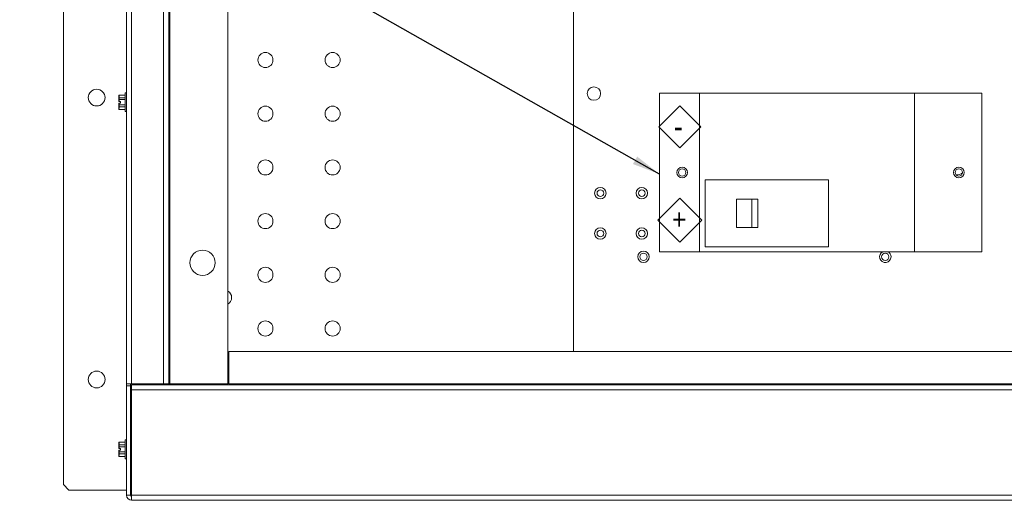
# Paper-space layout '6' of a CAD drawing. Header units: inches. Extents: x 2 to 174, y -5 to 135.
# Tile 10 of 26: x 80 to 117, y 54 to 72. Entities that reach past the tile are written whole.
import ezdxf

# ---------------------------------------------------------------- set-up
doc = ezdxf.new("R2010")
doc.units = ezdxf.units.IN
doc.header["$MEASUREMENT"] = 0
doc.layers.add('FORMAT', color=7, linetype='Continuous')
doc.styles.add('SLDTEXTSTYLE1', font='GOTHIC.TTF', dxfattribs={"width": 0.913})

# ---------------------------------------------------------------- blocks, each defined once
blk = doc.blocks.new('SW_NOTE_63')
at = {"layer": 'FORMAT', "color": 0, "ltscale": 8}
for p, q in [((-0.533, 0.548), (0.285, 1.366)), ((0.285, 1.366), (1.104, 0.548)), ((0.285, -0.27), (-0.533, 0.548)), ((1.104, 0.548), (0.285, -0.27))]:
    blk.add_line(p, q, dxfattribs=at)
at = {"layer": 'FORMAT', "color": 0, "ltscale": 8, "insert": (0, 0.958), "char_height": 0.75, "attachment_point": 1, "style": 'SLDTEXTSTYLE1'}
blk.add_mtext('+', dxfattribs=at)
blk = doc.blocks.new('SW_NOTE_64')
at = {"layer": 'FORMAT', "color": 0, "ltscale": 8}
for p, q in [((-0.564, 0.638), (0.218, 1.42)), ((0.218, 1.42), (1, 0.638)), ((0.218, -0.143), (-0.564, 0.638)), ((1, 0.638), (0.218, -0.143))]:
    blk.add_line(p, q, dxfattribs=at)
at = {"layer": 'FORMAT', "color": 0, "ltscale": 8, "insert": (0, 1.064), "char_height": 0.833, "attachment_point": 1, "style": 'SLDTEXTSTYLE1'}
blk.add_mtext('-', dxfattribs=at)

psp = doc.layouts.new('6')

# ---------------------------------------------------------------- linework, layer by layer
at = {"color": 7, "linetype": 'Continuous', "lineweight": 15, "ltscale": 8}
for p, q in [((81.84, 108.885), (81.84, 54.555)), ((84.19, 58.309), (84.19, 105.32)), ((84.38, 105.32), (84.38, 58.309)), ((85.57, 58.309), (85.57, 105.32)), ((85.759, 58.309), (85.759, 105.32)), ((85.799, 58.309), (85.799, 105.32)), ((87.959, 58.309), (87.959, 105.32)), ((100.827, 83.704), (100.827, 59.52)), ((83.917, 69.064), (83.908, 69.045)), ((83.908, 69.012), (83.908, 69.045)), ((83.908, 68.826), (83.908, 69.012)), ((84.134, 69.064), (83.917, 69.064)), ((83.917, 69.064), (83.917, 69.061)), ((84.134, 69.061), (83.917, 69.061)), ((83.917, 68.962), (83.917, 68.894)), ((83.917, 68.962), (84.134, 68.962)), ((84.19, 69.143), (84.134, 69.143)), ((84.134, 69.143), (84.134, 68.447)), ((104.022, 69.132), (104.022, 63.232)), ((104.022, 69.132), (105.522, 69.132)), ((113.522, 69.132), (105.522, 69.132)), ((105.522, 69.132), (105.522, 63.232)), ((113.522, 69.132), (113.522, 63.232)), ((113.522, 69.132), (116.022, 69.132)), ((116.022, 69.132), (116.022, 63.232)), ((83.908, 68.826), (83.909, 68.826)), ((83.908, 68.579), (83.908, 68.764)), ((83.909, 68.764), (83.908, 68.764)), ((83.908, 68.545), (83.908, 68.579)), ((83.908, 68.545), (83.917, 68.526)), ((83.965, 68.826), (83.909, 68.826)), ((83.965, 68.764), (83.909, 68.764)), ((84.134, 68.894), (83.917, 68.894)), ((83.917, 68.696), (84.134, 68.696)), ((83.917, 68.696), (83.917, 68.628)), ((84.134, 68.628), (83.917, 68.628)), ((83.965, 68.764), (83.965, 68.826)), ((83.917, 68.529), (84.134, 68.529)), ((83.917, 68.529), (83.917, 68.526)), ((83.917, 68.526), (84.134, 68.526)), ((84.134, 68.447), (84.19, 68.447)), ((105.722, 65.912), (105.722, 63.412)), ((110.322, 65.912), (105.722, 65.912)), ((110.322, 63.412), (110.322, 65.912)), ((106.894, 64.132), (106.894, 65.192)), ((107.465, 65.192), (106.894, 65.192)), ((107.465, 64.132), (107.465, 65.192)), ((107.691, 65.192), (107.465, 65.192)), ((107.691, 64.132), (107.691, 65.192)), ((107.465, 64.132), (106.894, 64.132)), ((107.691, 64.132), (107.465, 64.132)), ((105.722, 63.412), (110.322, 63.412)), ((104.022, 63.232), (105.522, 63.232)), ((105.522, 63.232), (113.522, 63.232)), ((113.522, 63.232), (116.022, 63.232)), ((123.731, 59.52), (88, 59.52)), ((88, 58.31), (88, 59.52)), ((84.38, 58.309), (84.19, 58.309)), ((84.19, 58.309), (84.19, 58.234)), ((84.34, 58.309), (84.34, 56.018)), ((84.34, 58.234), (84.34, 58.309)), ((85.57, 58.309), (84.38, 58.309)), ((85.759, 58.309), (85.57, 58.309)), ((85.759, 58.309), (85.799, 58.309)), ((85.799, 58.309), (87.959, 58.309)), ((123.731, 58.31), (88, 58.31)), ((88, 58.27), (88, 58.31)), ((84.34, 58.234), (84.19, 58.234)), ((84.19, 58.234), (84.19, 54.16)), ((84.34, 58.234), (84.34, 54.16)), ((84.38, 58.08), (84.38, 58.27)), ((84.38, 58.27), (126.401, 58.27)), ((126.401, 58.08), (84.38, 58.08)), ((84.38, 54.16), (84.38, 58.08)), ((83.917, 56.139), (83.908, 56.12)), ((83.908, 56.087), (83.908, 56.12)), ((83.908, 55.901), (83.908, 56.087)), ((84.134, 56.139), (83.917, 56.139)), ((83.917, 56.139), (83.917, 56.136)), ((84.134, 56.136), (83.917, 56.136)), ((84.19, 56.218), (84.134, 56.218)), ((84.134, 56.218), (84.134, 55.522)), ((83.908, 55.901), (83.909, 55.901)), ((83.908, 55.654), (83.908, 55.839)), ((83.909, 55.839), (83.908, 55.839)), ((83.965, 55.901), (83.909, 55.901)), ((83.965, 55.839), (83.909, 55.839)), ((83.917, 56.037), (84.134, 56.037)), ((83.917, 56.037), (83.917, 55.969)), ((84.134, 55.969), (83.917, 55.969)), ((83.917, 55.771), (84.134, 55.771)), ((83.917, 55.771), (83.917, 55.703)), ((83.965, 55.839), (83.965, 55.901)), ((84.35, 56.033), (84.34, 56.016)), ((84.34, 55.736), (84.34, 54.355)), ((84.347, 55.74), (84.362, 55.74)), ((84.358, 56.034), (84.351, 56.034)), ((84.38, 56), (84.378, 56)), ((83.908, 55.62), (83.908, 55.654)), ((83.908, 55.62), (83.917, 55.601)), ((84.134, 55.703), (83.917, 55.703)), ((83.917, 55.604), (84.134, 55.604)), ((83.917, 55.604), (83.917, 55.601)), ((83.917, 55.601), (84.134, 55.601)), ((84.134, 55.522), (84.19, 55.522)), ((81.84, 54.555), (82.04, 54.355)), ((82.04, 54.355), (84.19, 54.355)), ((84.34, 54.355), (84.34, 54.355)), ((84.34, 54.16), (84.19, 54.16)), ((84.38, 54.16), (126.401, 54.16)), ((84.38, 53.975), (84.38, 54.16)), ((84.38, 53.975), (84.38, 53.971)), ((126.401, 53.971), (84.38, 53.971))]:
    psp.add_line(p, q, dxfattribs=at)
at = {"color": 8, "linetype": 'Continuous', "lineweight": 15, "ltscale": 8}
for p, q in [((84.56, 58.309), (84.56, 58.27)), ((84.347, 55.74), (84.34, 55.728))]:
    psp.add_line(p, q, dxfattribs=at)
at = {"color": 7, "linetype": 'Continuous', "lineweight": 15, "ltscale": 64}
for centre, radius in [((89.36, 70.37), 0.281), ((91.86, 70.37), 0.281), ((83.078, 68.97), 0.312), ((101.587, 69.12), 0.25), ((89.36, 68.37), 0.281), ((91.86, 68.37), 0.281), ((89.36, 66.37), 0.281), ((91.86, 66.37), 0.281), ((104.872, 66.182), 0.2), ((115.172, 66.182), 0.2), ((104.872, 66.182), 0.136), ((115.172, 66.182), 0.136), ((101.827, 65.41), 0.213), ((103.367, 65.41), 0.213), ((101.827, 65.41), 0.123), ((103.367, 65.41), 0.123), ((89.36, 64.37), 0.281), ((91.86, 64.37), 0.281), ((101.827, 63.91), 0.213), ((101.827, 63.91), 0.123), ((103.367, 63.91), 0.213), ((103.367, 63.91), 0.123), ((87.019, 62.82), 0.47), ((103.432, 63.042), 0.213), ((103.432, 63.042), 0.136), ((112.432, 63.042), 0.136), ((89.36, 62.37), 0.281), ((91.86, 62.37), 0.281), ((89.36, 60.37), 0.281), ((91.86, 60.37), 0.281), ((83.078, 58.47), 0.312)]:
    psp.add_circle(centre, radius, dxfattribs=at)
for centre, radius, start, end in [((115.11, 66.37), 0.281, 261.8544, 314.6494), ((112.432, 63.042), 0.213, 116.872, 0), ((112.432, 63.042), 0.213, 0, 63.128), ((87.82, 61.52), 0.281, 0, 60.3995), ((87.82, 61.52), 0.281, 299.6005, 0), ((84.38, 54.16), 0.189, 180, 270), ((84.38, 54.16), 0.04, 180, 270)]:
    psp.add_arc(centre, radius, start, end, dxfattribs=at)
at = {"color": 7, "linetype": 'Continuous', "lineweight": 15, "ltscale": 8}
for points, knots in [([(83.917, 69.061), (83.915, 69.053), (83.91, 69.037), (83.909, 69.02), (83.908, 69.012)], [0, 0, 0, 0, 0.498692, 1, 1, 1, 1]), ([(83.908, 69.012), (83.908, 69.009), (83.909, 69), (83.911, 68.986), (83.914, 68.972), (83.917, 68.964), (83.917, 68.962)], [0, 0, 0, 0, 0.155638, 0.53007, 0.874511, 1, 1, 1, 1]), ([(83.917, 68.628), (83.916, 68.623), (83.912, 68.611), (83.909, 68.594), (83.909, 68.583), (83.908, 68.579)], [0, 0, 0, 0, 0.311396, 0.748912, 1, 1, 1, 1]), ([(83.908, 68.579), (83.909, 68.573), (83.909, 68.559), (83.913, 68.543), (83.916, 68.532), (83.917, 68.529)], [0, 0, 0, 0, 0.3737594, 0.8117203, 1, 1, 1, 1]), ([(83.917, 68.894), (83.917, 68.89), (83.915, 68.882), (83.913, 68.869), (83.912, 68.855), (83.91, 68.841), (83.91, 68.831), (83.909, 68.826)], [0, 0, 0, 0, 0.168221, 0.375891, 0.583659, 0.791768, 1, 1, 1, 1]), ([(83.909, 68.764), (83.91, 68.758), (83.91, 68.747), (83.912, 68.73), (83.914, 68.713), (83.916, 68.702), (83.917, 68.696)], [0, 0, 0, 0, 0.2494807, 0.4991896, 0.7494998, 1, 1, 1, 1]), ([(83.917, 56.136), (83.915, 56.128), (83.91, 56.112), (83.909, 56.095), (83.908, 56.087)], [0, 0, 0, 0, 0.498681, 1, 1, 1, 1]), ([(83.908, 56.087), (83.908, 56.084), (83.909, 56.075), (83.911, 56.061), (83.914, 56.047), (83.917, 56.039), (83.917, 56.037)], [0, 0, 0, 0, 0.155638, 0.530077, 0.874516, 1, 1, 1, 1]), ([(83.917, 55.969), (83.917, 55.965), (83.915, 55.957), (83.913, 55.944), (83.912, 55.93), (83.91, 55.916), (83.91, 55.906), (83.909, 55.901)], [0, 0, 0, 0, 0.16822, 0.375888, 0.583654, 0.791762, 1, 1, 1, 1]), ([(83.909, 55.839), (83.91, 55.833), (83.91, 55.822), (83.912, 55.805), (83.914, 55.788), (83.916, 55.777), (83.917, 55.771)], [0, 0, 0, 0, 0.249486, 0.499196, 0.749503, 1, 1, 1, 1]), ([(84.34, 55.953), (84.341, 55.942), (84.343, 55.918), (84.347, 55.87), (84.351, 55.819), (84.354, 55.776), (84.357, 55.761), (84.358, 55.753)], [0, 0, 0, 0, 0.162283, 0.378724, 0.595163, 0.804812, 1, 1, 1, 1]), ([(84.34, 55.771), (84.341, 55.763), (84.343, 55.744), (84.345, 55.742), (84.347, 55.74)], [0, 0, 0, 0, 0.429581, 1, 1, 1, 1]), ([(84.35, 56.031), (84.35, 56.032), (84.352, 56.038), (84.354, 56.024), (84.359, 55.99), (84.362, 55.935), (84.366, 55.87), (84.37, 55.806), (84.374, 55.752), (84.376, 55.732), (84.378, 55.722)], [0, 0, 0, 0, 0.036097, 0.174679, 0.316908, 0.453496, 0.594486, 0.735479, 0.872066, 1, 1, 1, 1]), ([(84.358, 56.034), (84.36, 56.032), (84.362, 56.027), (84.366, 55.989), (84.37, 55.935), (84.374, 55.871), (84.377, 55.815), (84.379, 55.79), (84.38, 55.781)], [0, 0, 0, 0, 0.180902, 0.366564, 0.544864, 0.728911, 0.912959, 1, 1, 1, 1]), ([(84.358, 55.752), (84.361, 55.747), (84.368, 55.737), (84.374, 55.726), (84.378, 55.721)], [0, 0, 0, 0, 0.499983, 1, 1, 1, 1]), ([(84.379, 55.999), (84.376, 56.005), (84.369, 56.016), (84.363, 56.028), (84.359, 56.033)], [0, 0, 0, 0, 0.499769, 1, 1, 1, 1]), ([(83.917, 55.703), (83.916, 55.698), (83.912, 55.686), (83.909, 55.669), (83.909, 55.658), (83.908, 55.654)], [0, 0, 0, 0, 0.311393, 0.748911, 1, 1, 1, 1]), ([(83.908, 55.654), (83.909, 55.648), (83.909, 55.634), (83.913, 55.618), (83.916, 55.607), (83.917, 55.604)], [0, 0, 0, 0, 0.373772, 0.811727, 1, 1, 1, 1]), ([(84.38, 54.35), (84.371, 54.35), (84.346, 54.352), (84.343, 54.354), (84.34, 54.355)], [0, 0, 0, 0, 0.323086, 1, 1, 1, 1]), ([(84.38, 54.35), (84.371, 54.35), (84.346, 54.352), (84.343, 54.354), (84.34, 54.355)], [0, 0, 0, 0, 0.323086, 1, 1, 1, 1])]:
    psp.add_open_spline(points, degree=3, knots=knots, dxfattribs=at)
at = {"layer": 'FORMAT', "color": 7, "ltscale": 8}
psp.add_line((104.022, 66.122), (80.213, 79.631), dxfattribs=at)
psp.add_solid([(104.022, 66.122), (103.197, 66.774), (103.039, 66.496)], dxfattribs=at)

# ---------------------------------------------------------------- block references
at = {"layer": 'FORMAT', "ltscale": 8}
for name, p in [('SW_NOTE_64', (104.563, 67.248)), ('SW_NOTE_63', (104.496, 63.856))]:
    psp.add_blockref(name, p, dxfattribs=at)

doc.saveas('drawing.dxf')
